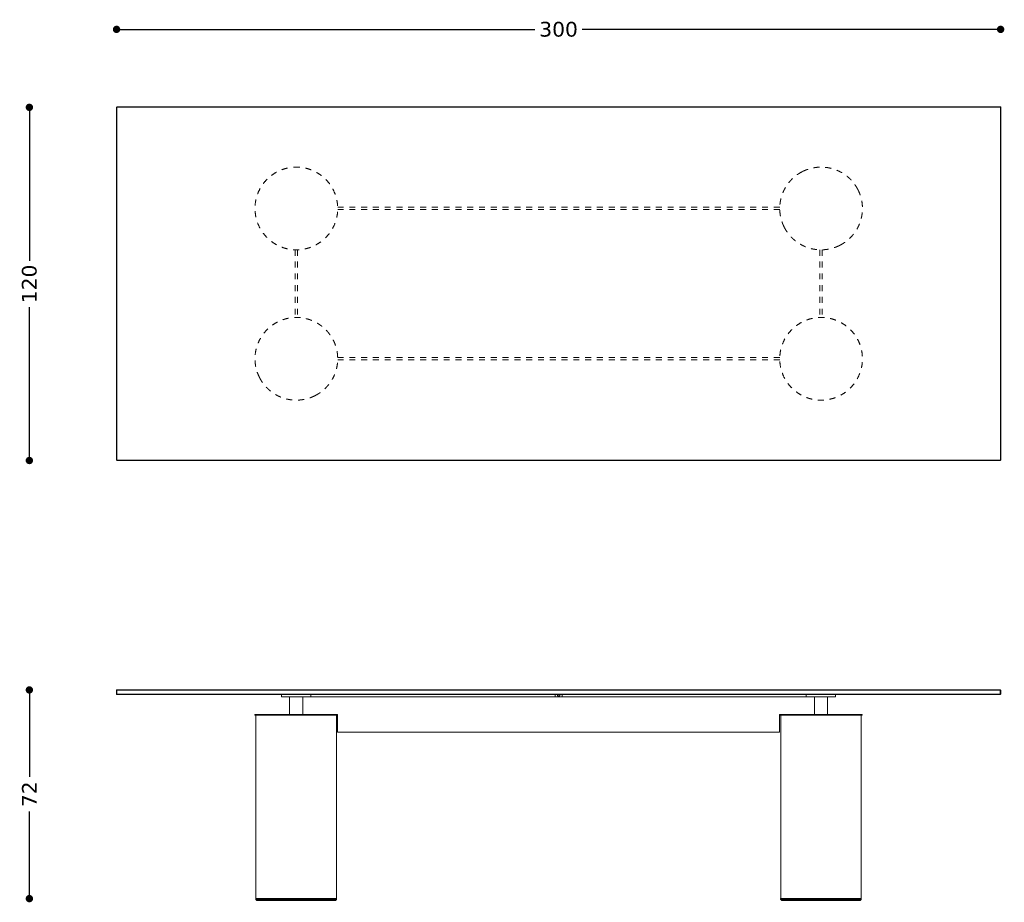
# Model space of a CAD drawing. Header units: centimetres. Extents: x 77 to 1282, y 72 to 374.
# Tile 2 of 3: x 488 to 822, y 73 to 372. Entities that reach past the tile are written whole.
import ezdxf

# ---------------------------------------------------------------- set-up
doc = ezdxf.new("R2010")
doc.units = ezdxf.units.CM
doc.header["$MEASUREMENT"] = 0
doc.linetypes.add('Nascosto', pattern=[4, 2, -2])
doc.layers.add('Make2D$Nascosto$Curve', color=7, linetype='Nascosto', true_color=0x8c8c8c)
doc.layers.add('Make2D$Visibile$Curve', color=7, linetype='Continuous', true_color=0x000000)
doc.layers.add('Make2D$Visibile$CurveSilhouetteScena', color=7, linetype='Continuous', lineweight=50, true_color=0x000000)
doc.styles.get("Standard").update_dxf_attribs({"font": 'verdana.ttf'})
doc.dimstyles.new('MDF', dxfattribs={"dimtxt": 5, "dimasz": 2.5, "dimexe": 0.18, "dimexo": 0.0625, "dimgap": 2, "dimtad": 0, "dimdec": 0, "dimrnd": 1, "dimzin": 0, "dimdsep": 46, "dimtxsty": 'Standard', "dimblk": 'DOT', "dimcen": 0.09, "dimse1": 1, "dimse2": 1, "dimclrd": 1, "dimclrt": 1, "dimadec": 0, "dimazin": 0, "dimtfac": 1, "dimtdec": 0, "dimtofl": 0, "dimtmove": 0, "dimatfit": 3, "dimldrblk": 'DOTBLANK', "dimfxl": 1, "dimtolj": 1, "dimtzin": 0, "dimarcsym": 0})

# ---------------------------------------------------------------- blocks, each defined once
blk = doc.blocks.new('_Dot')
at = {"color": 0, "linetype": 'ByBlock', "lineweight": -2}
blk.add_line((-0.5, 0), (-1, 0), dxfattribs=at)
at = {"color": 0, "linetype": 'ByBlock', "const_width": 0.5}
blk.add_lwpolyline([(-0.25, 0, 1), (0.25, 0, 1)], format="xyb", close=True, dxfattribs=at)
blk = doc.blocks.new('*D25')
at = {"color": 1, "linetype": 'ByBlock', "lineweight": -2, "transparency": 16777216}
for p, q in [((491.6, 339.73), (491.6, 290.19)), ((491.6, 224.92), (491.6, 274.46))]:
    blk.add_line(p, q, dxfattribs=at)
at = {"layer": 'Defpoints', "color": 0, "linetype": 'ByBlock', "lineweight": -3, "transparency": 16777216}
for p in [(521.27, 342.23), (491.6, 222.42), (521.32, 222.42)]:
    blk.add_point(p, dxfattribs=at)
at = {"color": 1, "linetype": 'ByBlock', "lineweight": -2, "transparency": 16777216, "xscale": 2.5, "yscale": 2.5, "zscale": 2.5}
for p, rotation in [((491.6, 342.23), 90), ((491.6, 222.42), 270)]:
    blk.add_blockref('_Dot', p, dxfattribs=dict(at, rotation=rotation))
at = {"color": 1, "linetype": 'ByBlock', "lineweight": 9, "transparency": 16777216, "insert": (491.6, 282.33), "char_height": 5, "attachment_point": 5, "rotation": 90}
blk.add_mtext('\\A1;120', dxfattribs=at)
blk = doc.blocks.new('_DotBlank')
at = {"color": 0, "linetype": 'ByBlock', "lineweight": -2}
blk.add_line((-0.5, 0), (-1, 0), dxfattribs=at)
blk.add_circle((0, 0), 0.5, dxfattribs=at)
blk = doc.blocks.new('*D26')
at = {"color": 1, "linetype": 'ByBlock', "lineweight": -2, "transparency": 16777216}
for p, q in [((523.67, 368.68), (663.07, 368.68)), ((818.57, 368.68), (679.17, 368.68))]:
    blk.add_line(p, q, dxfattribs=at)
at = {"layer": 'Defpoints', "color": 0, "linetype": 'ByBlock', "lineweight": -3, "transparency": 16777216}
for p in [(821.07, 368.68), (521.17, 342.27), (821.07, 342.23)]:
    blk.add_point(p, dxfattribs=at)
at = {"color": 1, "linetype": 'ByBlock', "lineweight": -2, "transparency": 16777216, "xscale": 2.5, "yscale": 2.5, "zscale": 2.5, "rotation": 180}
blk.add_blockref('_Dot', (521.17, 368.68), dxfattribs=at)
at = {"color": 1, "linetype": 'ByBlock', "lineweight": -2, "transparency": 16777216, "xscale": 2.5, "yscale": 2.5, "zscale": 2.5}
blk.add_blockref('_Dot', (821.07, 368.68), dxfattribs=at)
at = {"color": 1, "linetype": 'ByBlock', "lineweight": 9, "transparency": 16777216, "insert": (671.12, 368.68), "char_height": 5, "attachment_point": 5}
blk.add_mtext('\\A1;300', dxfattribs=at)
blk = doc.blocks.new('*D27')
at = {"color": 1, "linetype": 'ByBlock', "lineweight": -2, "transparency": 16777216}
for p, q in [((491.6, 142.09), (491.6, 115.08)), ((491.6, 76.29), (491.6, 103.3))]:
    blk.add_line(p, q, dxfattribs=at)
at = {"layer": 'Defpoints', "color": 0, "linetype": 'ByBlock', "lineweight": -3, "transparency": 16777216}
for p in [(521.3, 144.59), (491.6, 73.79), (570.57, 73.79)]:
    blk.add_point(p, dxfattribs=at)
at = {"color": 1, "linetype": 'ByBlock', "lineweight": -2, "transparency": 16777216, "xscale": 2.5, "yscale": 2.5, "zscale": 2.5}
for p, rotation in [((491.6, 144.59), 90), ((491.6, 73.79), 270)]:
    blk.add_blockref('_Dot', p, dxfattribs=dict(at, rotation=rotation))
at = {"color": 1, "linetype": 'ByBlock', "lineweight": 9, "transparency": 16777216, "insert": (491.6, 109.19), "char_height": 5, "attachment_point": 5, "rotation": 90}
blk.add_mtext('\\A1;72', dxfattribs=at)

msp = doc.modelspace()

# ---------------------------------------------------------------- linework, layer by layer
at = {"layer": 'Make2D$Nascosto$Curve', "color": 0, "linetype": 'ByBlock', "lineweight": 9}
for points in [[(521.32, 342.42), (521.24, 342.35), (521.17, 342.27)], [(521.17, 342.27), (521.17, 282.42), (521.17, 222.57)], [(821.17, 342.27), (821.09, 342.35), (821.02, 342.42)], [(521.17, 222.57), (521.24, 222.5), (521.32, 222.42)], [(821.02, 222.42), (821.09, 222.5), (821.17, 222.57)], [(521.3, 144.59), (671.11, 144.59), (820.92, 144.59)], [(521.11, 143.19), (521.16, 143.14), (521.21, 143.09)], [(820.92, 143.09), (671.11, 143.09), (521.3, 143.09)], [(755.11, 142.29), (671.11, 142.29), (587.11, 142.29)], [(765.11, 143.09), (793.02, 143.09), (820.92, 143.09)], [(821.01, 143.09), (821.06, 143.14), (821.11, 143.19)], [(595.76, 135.99), (595.76, 135.99), (595.76, 135.99)], [(596.14, 136.29), (596.15, 136.29), (596.16, 136.29)], [(596.14, 136.29), (596.15, 136.29), (596.16, 136.29)], [(596.14, 136.29), (596.15, 136.29), (596.16, 136.29)], [(596.14, 136.29), (596.15, 136.29), (596.16, 136.29)], [(596.16, 130.29), (596.16, 133.29), (596.16, 136.29)], [(746.06, 136.29), (746.06, 133.29), (746.06, 130.29)], [(746.06, 136.29), (751.98, 136.29), (757.9, 136.29)], [(571.31, 73.79), (571.28, 73.79), (571.25, 73.79)], [(582.11, 73.79), (581.84, 73.79), (581.56, 73.79)], [(593.54, 73.79), (593.39, 73.79), (593.25, 73.79)], [(748.65, 73.79), (748.61, 73.79), (748.57, 73.79)], [(748.62, 73.79), (748.6, 73.79), (748.57, 73.79)], [(748.62, 73.79), (748.6, 73.79), (748.57, 73.79)], [(771.25, 73.79), (771.4, 73.79), (771.55, 73.79)], [(771.25, 73.79), (771.4, 73.79), (771.55, 73.79)], [(771.6, 73.79), (771.57, 73.79), (771.55, 73.79)], [(771.55, 73.79), (771.57, 73.79), (771.6, 73.79)], [(771.55, 73.79), (771.57, 73.79), (771.6, 73.79)], [(593.06, 73.19), (592.75, 73.19), (592.43, 73.19)], [(593.06, 73.19), (592.75, 73.19), (592.43, 73.19)], [(592.43, 73.19), (592.75, 73.19), (593.06, 73.19)], [(592.43, 73.19), (592.75, 73.19), (593.06, 73.19)], [(749.18, 73.19), (748.87, 73.19), (748.56, 73.19)], [(748.56, 73.19), (748.86, 73.19), (749.16, 73.19)], [(749.16, 73.19), (748.86, 73.19), (748.56, 73.19)]]:
    msp.add_open_spline(points, degree=2, dxfattribs=at)
at = {"layer": 'Make2D$Nascosto$Curve', "color": 0, "linetype": 'Nascosto', "lineweight": 9}
for points, weights, knots in [([(583.18, 321.91), (611.16, 319.89), (609.14, 291.92), (581.16, 293.93), (553.18, 295.95), (555.2, 323.93), (583.18, 321.91)], [1, 0.333333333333, 0.333333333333, 1, 0.333333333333, 0.333333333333, 1], [-0.5, -0.5, -0.5, -0.5, 0, 0, 0, 0.5, 0.5, 0.5, 0.5]), ([(772.67, 314.29), (770.14, 319.25), (765.61, 321.59), (761.18, 321.91), (758.8, 322.08), (756.25, 321.67), (753.8, 320.42)], [0.538784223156, 0.605765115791, 0.759503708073, 1, 0.85477319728, 0.741182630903, 0.659228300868], [0.3196278, 0.3196278, 0.3196278, 0.3196278, 0.5, 0.5, 0.5, 0.6089201, 0.6089201, 0.6089201, 0.6089201]), ([(747.67, 301.56), (750.2, 296.59), (754.73, 294.25), (759.16, 293.93), (761.54, 293.76), (764.09, 294.18), (766.54, 295.43)], [0.538784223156, 0.605765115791, 0.759503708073, 1, 0.85477319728, 0.741182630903, 0.659228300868], [-0.1803722, -0.1803722, -0.1803722, -0.1803722, 0, 0, 0, 0.1089201, 0.1089201, 0.1089201, 0.1089201]), ([(569.67, 250.56), (563.21, 263.23), (572.79, 271.66), (583.18, 270.91), (587.61, 270.59), (592.14, 268.25), (594.67, 263.29)], [0.538784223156, 0.42009103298, 0.573829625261, 1, 0.759503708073, 0.605765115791, 0.538784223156], [-0.8196278, -0.8196278, -0.8196278, -0.8196278, -0.5, -0.5, -0.5, -0.3196278, -0.3196278, -0.3196278, -0.3196278]), ([(761.18, 270.91), (789.16, 268.89), (787.14, 240.92), (759.16, 242.93), (731.18, 244.95), (733.2, 272.93), (761.18, 270.91)], [1, 0.333333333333, 0.333333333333, 1, 0.333333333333, 0.333333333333, 1], [-0.5, -0.5, -0.5, -0.5, 0, 0, 0, 0.5, 0.5, 0.5, 0.5])]:
    msp.add_rational_spline(points, weights, degree=3, knots=knots, dxfattribs=at)
for points, weights in [([(747.67, 301.56), (743.79, 309.18), (746.79, 316.85), (753.8, 320.42)], [0.538784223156, 0.460538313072, 0.500686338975, 0.659228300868]), ([(772.67, 314.29), (776.55, 306.67), (773.55, 299), (766.54, 295.43)], [0.538784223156, 0.460538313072, 0.500686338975, 0.659228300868]), ([(588.54, 244.43), (595.55, 248), (598.55, 255.67), (594.67, 263.29)], [0.659228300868, 0.500686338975, 0.460538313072, 0.538784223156]), ([(569.67, 250.56), (572.2, 245.59), (576.73, 243.25), (581.16, 242.93)], [0.538784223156, 0.605765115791, 0.759503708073, 1]), ([(588.54, 244.43), (586.09, 243.18), (583.54, 242.76), (581.16, 242.93)], [0.659228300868, 0.741182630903, 0.85477319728, 1])]:
    msp.add_rational_spline(points, weights, degree=3, dxfattribs=at)
for points in [[(746.15, 308.32), (671.17, 308.32), (596.19, 308.32)], [(746.15, 307.52), (671.17, 307.52), (596.19, 307.52)], [(581.77, 293.9), (581.77, 282.42), (581.77, 270.94)], [(582.57, 293.9), (582.57, 282.42), (582.57, 270.94)], [(759.77, 293.9), (759.77, 282.42), (759.77, 270.94)], [(760.57, 293.9), (760.57, 282.42), (760.57, 270.94)], [(746.15, 257.32), (671.17, 257.32), (596.19, 257.32)], [(746.15, 256.52), (671.17, 256.52), (596.19, 256.52)]]:
    msp.add_open_spline(points, degree=2, dxfattribs=at)
at = {"layer": 'Make2D$Nascosto$Curve', "color": 0, "linetype": 'ByBlock', "lineweight": 9}
for points, weights in [([(582.31, 143.09), (582.31, 143.09), (582.24, 143.09), (582.11, 143.09)], [1, 0.666666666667, 0.5, 0.5]), ([(582.31, 143.09), (582.31, 143.09), (582.24, 143.09), (582.11, 143.09)], [1, 0.666666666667, 0.5, 0.5]), ([(582.31, 143.09), (582.61, 143.09), (582.41, 143.09), (582.11, 143.09)], [0.607843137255, 0.381140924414, 0.511859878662, 1]), ([(582.31, 143.09), (582.31, 143.09), (582.21, 143.09), (582.11, 143.09)], [0.5, 0.5, 0.666666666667, 1]), ([(582.11, 143.09), (582.24, 143.09), (582.31, 143.09), (582.31, 143.09)], [0.5, 0.5, 0.666666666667, 1]), ([(582.42, 142.29), (582.42, 142.29), (582.35, 142.29), (582.24, 142.29)], [0.500000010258, 0.49996946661, 0.568148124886, 0.704535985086]), ([(582.24, 142.29), (582.33, 142.29), (582.42, 142.29), (582.51, 142.29)], [0.902320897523, 0.845544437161, 0.794777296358, 0.750019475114]), ([(582.42, 142.29), (582.45, 142.29), (582.48, 142.29), (582.51, 142.29)], [0.794701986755, 0.779195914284, 0.764301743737, 0.750019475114]), ([(586.14, 142.29), (586.25, 142.29), (586.32, 142.29), (586.32, 142.29)], [0.704699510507, 0.568233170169, 0.5, 0.5]), ([(756.01, 143.09), (756.01, 143.09), (756.41, 143.09), (756.41, 143.09)], [1, 0.333333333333, 0.333333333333, 1]), ([(595.76, 135.99), (595.76, 135.99), (588.94, 135.99), (582.11, 135.99)], [0.5, 0.5, 0.666666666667, 1]), ([(583.12, 135.99), (582.79, 135.99), (582.45, 135.99), (582.11, 135.99)], [1, 0.976819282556, 0.954444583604, 0.932875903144]), ([(582.51, 135.99), (582.51, 135.99), (582.31, 135.99), (582.11, 135.99)], [0.5, 0.5, 0.666666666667, 1]), ([(583.61, 135.99), (583.1, 135.99), (582.6, 135.99), (582.11, 135.99)], [0.900991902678, 0.932175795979, 0.965178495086, 1]), ([(582.51, 135.99), (582.51, 135.99), (582.31, 135.99), (582.11, 135.99)], [0.5, 0.5, 0.666666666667, 1]), ([(582.11, 135.99), (588.05, 135.99), (594.02, 135.99), (595.76, 135.99)], [0.932875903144, 0.66911728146, 0.525893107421, 0.503203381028]), ([(583.61, 135.99), (583.24, 135.99), (582.87, 135.99), (582.51, 135.99)], [0.90099009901, 0.923551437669, 0.947064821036, 0.97153024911]), ([(583.61, 135.99), (583.61, 135.99), (583.61, 135.99), (583.61, 135.99)], [1, 0.999997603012, 0.999995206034, 0.999992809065]), ([(595.76, 135.99), (595.76, 135.99), (595.63, 135.99), (595.36, 135.99)], [0.5, 0.5, 0.502478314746, 0.507434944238]), ([(595.76, 135.99), (595.65, 135.99), (595.52, 135.99), (595.36, 135.99)], [0.511714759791, 0.514407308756, 0.517564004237, 0.521184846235]), ([(595.76, 135.99), (595.76, 135.99), (595.63, 135.99), (595.36, 135.99)], [0.5, 0.5, 0.502478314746, 0.507434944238]), ([(746.46, 135.99), (746.46, 135.99), (746.46, 135.99), (746.46, 135.99)], [0.511714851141, 0.511714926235, 0.511715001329, 0.511715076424]), ([(746.46, 135.99), (746.46, 135.99), (746.46, 135.99), (746.46, 135.99)], [0.511714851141, 0.511714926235, 0.511715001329, 0.511715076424]), ([(760.08, 136.29), (759.96, 136.29), (759.83, 136.29), (759.71, 136.29)], [0.747434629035, 0.741462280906, 0.737201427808, 0.73465206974]), ([(760.51, 135.99), (760.87, 135.99), (761.24, 135.99), (761.61, 135.99)], [0.97153024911, 0.947063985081, 0.92354983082, 0.900987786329]), ([(760.52, 136.29), (761.57, 136.29), (762.36, 136.29), (762.36, 136.29)], [0.997275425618, 0.775383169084, 0.692591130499, 0.748899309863]), ([(762.36, 136.29), (762.36, 136.29), (761.57, 136.29), (760.52, 136.29)], [0.748899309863, 0.692591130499, 0.775383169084, 0.997275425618]), ([(773.36, 135.99), (773.63, 135.99), (773.76, 135.99), (773.76, 135.99)], [0.507434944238, 0.502478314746, 0.5, 0.5]), ([(570.62, 73.79), (570.61, 73.79), (570.59, 73.79), (570.57, 73.79)], [0.665205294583, 0.606408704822, 0.563306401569, 0.535898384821]), ([(571.08, 73.79), (571.06, 73.79), (571.04, 73.79), (571.02, 73.79)], [0.717706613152, 0.631505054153, 0.570902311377, 0.535898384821]), ([(571.02, 73.79), (571.04, 73.79), (571.06, 73.79), (571.08, 73.79)], [0.535898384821, 0.570902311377, 0.631505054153, 0.717706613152]), ([(571.08, 73.79), (571.06, 73.79), (571.04, 73.79), (571.02, 73.79)], [0.717706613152, 0.631505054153, 0.570902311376, 0.535898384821]), ([(582.46, 73.79), (582.53, 73.79), (582.59, 73.79), (582.66, 73.79)], [0.972549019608, 0.967502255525, 0.962495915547, 0.957529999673]), ([(582.71, 73.79), (582.76, 73.79), (582.81, 73.79), (582.86, 73.79)], [0.957894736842, 0.954654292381, 0.951431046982, 0.948225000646]), ([(582.71, 73.79), (582.72, 73.79), (582.73, 73.79), (582.74, 73.79)], [0.952, 0.951358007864, 0.950716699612, 0.950076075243]), ([(592.46, 73.79), (592.48, 73.79), (592.5, 73.79), (592.52, 73.79)], [0.534912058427, 0.53438055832, 0.533855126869, 0.533335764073]), ([(592.91, 73.79), (592.93, 73.79), (592.95, 73.79), (592.97, 73.79)], [0.558209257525, 0.55778211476, 0.557357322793, 0.556934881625]), ([(592.91, 73.79), (592.93, 73.79), (592.95, 73.79), (592.97, 73.79)], [0.524155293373, 0.523719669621, 0.523289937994, 0.522866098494]), ([(593.25, 73.79), (593.36, 73.79), (593.45, 73.79), (593.54, 73.79)], [0.516536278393, 0.514129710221, 0.511985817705, 0.510104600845]), ([(593.48, 73.79), (593.5, 73.79), (593.52, 73.79), (593.54, 73.79)], [0.545508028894, 0.545099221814, 0.544693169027, 0.544289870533]), ([(593.51, 73.79), (593.52, 73.79), (593.53, 73.79), (593.54, 73.79)], [0.53752535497, 0.537317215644, 0.537109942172, 0.536903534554]), ([(593.6, 73.79), (593.62, 73.79), (593.63, 73.79), (593.65, 73.79)], [0.542991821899, 0.542633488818, 0.542277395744, 0.541923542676]), ([(593.6, 73.79), (593.62, 73.79), (593.63, 73.79), (593.65, 73.79)], [0.50879705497, 0.508426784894, 0.508068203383, 0.507721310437]), ([(593.6, 73.79), (593.62, 73.79), (593.63, 73.79), (593.65, 73.79)], [0.519078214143, 0.518714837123, 0.518356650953, 0.518003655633]), ([(593.6, 73.79), (593.62, 73.79), (593.63, 73.79), (593.65, 73.79)], [0.535602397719, 0.535242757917, 0.534885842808, 0.534531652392]), ([(593.7, 73.79), (595.04, 73.79), (595.76, 73.79), (595.76, 73.79)], [0.540849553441, 0.513616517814, 0.5, 0.5]), ([(593.7, 73.79), (593.91, 73.79), (594.01, 73.79), (594.01, 73.79)], [0.506640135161, 0.502213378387, 0.5, 0.5]), ([(593.7, 73.79), (594.23, 73.79), (594.51, 73.79), (594.51, 73.79)], [0.516923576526, 0.505641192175, 0.5, 0.5]), ([(593.7, 73.79), (594.78, 73.79), (595.36, 73.79), (595.36, 73.79)], [0.533455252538, 0.511151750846, 0.5, 0.5]), ([(594.01, 73.79), (594.99, 73.79), (595.59, 73.79), (595.76, 73.79)], [0.53515625, 0.515499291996, 0.504085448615, 0.500914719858]), ([(595.76, 73.79), (595.69, 73.79), (595.56, 73.79), (595.36, 73.79)], [0.500914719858, 0.502147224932, 0.504625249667, 0.508348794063]), ([(595.36, 73.79), (595.63, 73.79), (595.76, 73.79), (595.76, 73.79)], [0.507434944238, 0.502478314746, 0.5, 0.5]), ([(746.46, 73.79), (746.46, 73.79), (746.46, 73.79), (746.46, 73.79)], [0.500913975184, 0.500913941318, 0.500913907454, 0.500913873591]), ([(748.62, 73.79), (748.61, 73.79), (748.59, 73.79), (748.57, 73.79)], [0.664948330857, 0.606283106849, 0.56326645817, 0.535898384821]), ([(759.56, 73.79), (759.75, 73.79), (759.93, 73.79), (760.11, 73.79)], [0.957528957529, 0.971371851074, 0.985528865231, 1]), ([(760.86, 73.79), (760.81, 73.79), (760.76, 73.79), (760.71, 73.79)], [0.941063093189, 0.944686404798, 0.948332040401, 0.952]), ([(760.71, 73.79), (760.76, 73.79), (760.81, 73.79), (760.86, 73.79)], [0.957894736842, 0.954654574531, 0.951431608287, 0.948225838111]), ([(770.52, 73.79), (770.5, 73.79), (770.48, 73.79), (770.46, 73.79)], [0.53333493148, 0.533854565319, 0.534380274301, 0.534912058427]), ([(770.46, 73.79), (770.48, 73.79), (770.5, 73.79), (770.52, 73.79)], [0.561520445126, 0.56099672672, 0.560476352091, 0.55995932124]), ([(770.46, 73.79), (770.48, 73.79), (770.5, 73.79), (770.52, 73.79)], [0.56882945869, 0.568308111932, 0.567789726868, 0.567274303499]), ([(770.97, 73.79), (770.95, 73.79), (770.93, 73.79), (770.91, 73.79)], [0.522867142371, 0.523290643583, 0.52372002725, 0.524155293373]), ([(770.91, 73.79), (770.93, 73.79), (770.95, 73.79), (770.97, 73.79)], [0.550862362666, 0.55043365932, 0.550007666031, 0.549584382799]), ([(770.91, 73.79), (770.93, 73.79), (770.95, 73.79), (770.97, 73.79)], [0.558209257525, 0.557782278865, 0.557357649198, 0.556935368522]), ([(771.14, 73.79), (771.12, 73.79), (771.1, 73.79), (771.07, 73.79)], [0.519058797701, 0.519527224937, 0.520004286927, 0.520489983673]), ([(771.1, 73.79), (771.11, 73.79), (771.12, 73.79), (771.14, 73.79)], [0.546660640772, 0.546373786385, 0.546088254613, 0.545804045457]), ([(771.1, 73.79), (771.11, 73.79), (771.12, 73.79), (771.14, 73.79)], [0.554020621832, 0.553734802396, 0.553450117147, 0.553166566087]), ([(771.48, 73.79), (771.54, 73.79), (771.59, 73.79), (771.65, 73.79)], [0.538124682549, 0.536897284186, 0.535699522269, 0.534531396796]), ([(771.48, 73.79), (771.54, 73.79), (771.59, 73.79), (771.65, 73.79)], [0.545508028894, 0.544288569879, 0.543093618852, 0.541923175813]), ([(771.54, 73.79), (771.53, 73.79), (771.52, 73.79), (771.51, 73.79)], [0.536904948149, 0.537110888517, 0.537317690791, 0.53752535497]), ([(771.54, 73.79), (771.53, 73.79), (771.52, 73.79), (771.51, 73.79)], [0.544291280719, 0.544496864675, 0.544703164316, 0.544910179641]), ([(771.65, 73.79), (771.62, 73.79), (771.6, 73.79), (771.57, 73.79)], [0.507720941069, 0.508264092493, 0.508835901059, 0.509436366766]), ([(771.65, 73.79), (771.63, 73.79), (771.62, 73.79), (771.6, 73.79)], [0.53453234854, 0.534886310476, 0.535242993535, 0.535602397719]), ([(771.65, 73.79), (771.63, 73.79), (771.62, 73.79), (771.6, 73.79)], [0.541923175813, 0.54227714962, 0.542633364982, 0.542991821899]), ([(771.65, 73.79), (771.65, 73.79), (771.65, 73.79), (771.65, 73.79)], [0.998828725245, 0.999218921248, 0.999609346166, 1]), ([(772.01, 73.79), (772.01, 73.79), (771.9, 73.79), (771.67, 73.79)], [0.5, 0.5, 0.502393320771, 0.507179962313]), ([(771.67, 73.79), (771.69, 73.79), (771.7, 73.79), (771.7, 73.79)], [0.758265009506, 0.650280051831, 0.576157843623, 0.535898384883]), ([(771.67, 73.79), (773.03, 73.79), (773.76, 73.79), (773.76, 73.79)], [0.541385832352, 0.513795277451, 0.5, 0.5]), ([(773.36, 73.79), (773.36, 73.79), (772.78, 73.79), (771.7, 73.79)], [0.5, 0.5, 0.511151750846, 0.533455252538]), ([(773.76, 73.79), (773.76, 73.79), (773.04, 73.79), (771.7, 73.79)], [0.5, 0.5, 0.513616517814, 0.540849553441]), ([(771.7, 73.79), (772.78, 73.79), (773.36, 73.79), (773.36, 73.79)], [0.533455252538, 0.511151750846, 0.5, 0.5]), ([(581.31, 73.19), (577.5, 73.19), (574.16, 73.19), (571.96, 73.19)], [1, 0.932799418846, 0.931033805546, 0.994703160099]), ([(571.96, 73.19), (574.16, 73.19), (577.5, 73.19), (581.31, 73.19)], [0.994703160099, 0.931033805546, 0.932799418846, 1]), ([(592.26, 73.19), (589.81, 73.19), (585.86, 73.19), (582.11, 73.19)], [0.539611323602, 0.607025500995, 0.760488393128, 1]), ([(582.11, 73.19), (585.86, 73.19), (589.81, 73.19), (592.26, 73.19)], [1, 0.760488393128, 0.607025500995, 0.539611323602]), ([(582.91, 73.19), (582.64, 73.19), (582.37, 73.19), (582.11, 73.19)], [0.937007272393, 0.957298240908, 0.978295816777, 1]), ([(593.06, 73.19), (592.88, 73.19), (592.66, 73.19), (592.43, 73.19)], [0.52072156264, 0.525024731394, 0.529998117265, 0.535641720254]), ([(592.43, 73.19), (592.98, 73.19), (593.39, 73.19), (593.66, 73.19)], [0.535641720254, 0.522749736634, 0.513355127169, 0.507457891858]), ([(593.06, 73.19), (592.88, 73.19), (592.66, 73.19), (592.43, 73.19)], [0.52072156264, 0.525024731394, 0.529998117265, 0.535641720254]), ([(595.01, 73.19), (595.01, 73.19), (594.61, 73.19), (593.84, 73.19)], [0.947683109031, 0.947683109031, 0.962657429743, 0.992606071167]), ([(594.01, 73.19), (594.34, 73.19), (594.51, 73.19), (594.51, 73.19)], [0.967750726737, 0.954743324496, 0.948239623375, 0.948239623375]), ([(594.01, 73.19), (596.05, 73.19), (596.05, 73.19), (594.01, 73.19)], [0.529644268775, 0.490118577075, 0.490118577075, 0.529644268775]), ([(594.51, 73.19), (594.51, 73.19), (594.34, 73.19), (594.01, 73.19)], [0.948239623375, 0.948239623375, 0.954743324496, 0.967750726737]), ([(594.01, 73.19), (594.34, 73.19), (594.51, 73.19), (594.51, 73.19)], [0.967750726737, 0.954743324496, 0.948239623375, 0.948239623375]), ([(759.31, 73.19), (755.5, 73.19), (752.16, 73.19), (749.96, 73.19)], [1, 0.932799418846, 0.931033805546, 0.994703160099]), ([(759.31, 73.19), (755.5, 73.19), (752.16, 73.19), (749.96, 73.19)], [1, 0.932799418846, 0.931033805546, 0.994703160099]), ([(749.96, 73.19), (752.16, 73.19), (755.5, 73.19), (759.31, 73.19)], [0.994703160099, 0.931033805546, 0.932799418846, 1]), ([(749.96, 73.19), (752.16, 73.19), (755.5, 73.19), (759.31, 73.19)], [0.994703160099, 0.931033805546, 0.932799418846, 1]), ([(770.86, 73.19), (770.72, 73.19), (770.58, 73.19), (770.43, 73.19)], [1, 0.99546227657, 0.991219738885, 0.987272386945]), ([(770.86, 73.19), (770.72, 73.19), (770.58, 73.19), (770.43, 73.19)], [1, 0.99546227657, 0.991219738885, 0.987272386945]), ([(770.86, 73.19), (770.72, 73.19), (770.58, 73.19), (770.43, 73.19)], [1, 0.99546227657, 0.991219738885, 0.987272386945]), ([(770.43, 73.19), (770.58, 73.19), (770.72, 73.19), (770.86, 73.19)], [0.987272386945, 0.991219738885, 0.99546227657, 1]), ([(770.43, 73.19), (770.58, 73.19), (770.72, 73.19), (770.86, 73.19)], [0.987272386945, 0.991219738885, 0.99546227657, 1]), ([(770.86, 73.19), (770.92, 73.19), (770.98, 73.19), (771.04, 73.19)], [0.554860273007, 0.553448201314, 0.552063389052, 0.550705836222]), ([(773.01, 73.19), (773.01, 73.19), (772.61, 73.19), (771.84, 73.19)], [0.947683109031, 0.947683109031, 0.962657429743, 0.992606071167]), ([(771.84, 73.19), (772.93, 73.19), (773.51, 73.19), (773.51, 73.19)], [0.533177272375, 0.511059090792, 0.5, 0.5]), ([(772.01, 73.19), (773.58, 73.19), (773.95, 73.19), (773.01, 73.19)], [0.529644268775, 0.498690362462, 0.491977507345, 0.509505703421])]:
    msp.add_rational_spline(points, weights, degree=3, dxfattribs=at)
for points, weights, knots in [([(759.91, 143.09), (759.91, 143.09), (760.01, 143.09), (760.11, 143.09), (760.21, 143.09), (760.31, 143.09), (760.31, 143.09)], [0.5, 0.5, 0.666666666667, 1, 0.666666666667, 0.5, 0.5], [0.25, 0.25, 0.25, 0.25, 0.5, 0.5, 0.5, 0.75, 0.75, 0.75, 0.75]), ([(764.21, 143.09), (764.21, 143.09), (764.11, 143.09), (764.01, 143.09), (763.91, 143.09), (763.81, 143.09), (763.81, 143.09)], [0.5, 0.5, 0.666666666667, 1, 0.666666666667, 0.5, 0.5], [0.25, 0.25, 0.25, 0.25, 0.5, 0.5, 0.5, 0.75, 0.75, 0.75, 0.75]), ([(583.61, 135.99), (583.45, 135.99), (583.28, 135.99), (583.12, 135.99), (582.92, 135.99), (582.72, 135.99), (582.51, 135.99)], [0.966057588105, 0.977172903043, 0.988487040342, 1, 0.985809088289, 0.971920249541, 0.958333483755], [0.49136528, 0.49136528, 0.49136528, 0.49136528, 0.5, 0.5, 0.5, 0.51064318, 0.51064318, 0.51064318, 0.51064318]), ([(762.36, 136.29), (762.36, 136.29), (762.11, 136.29), (761.7, 136.29), (761.39, 136.29), (760.99, 136.29), (760.52, 136.29)], [0.748899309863, 0.782643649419, 0.866343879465, 1, 0.894509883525, 0.820139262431, 0.77688813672], [0.3131178, 0.3131178, 0.3131178, 0.3131178, 0.5, 0.5, 0.5, 0.6474996, 0.6474996, 0.6474996, 0.6474996])]:
    msp.add_rational_spline(points, weights, degree=3, knots=knots, dxfattribs=at)
at = {"layer": 'Make2D$Visibile$Curve', "color": 0, "linetype": 'ByBlock', "lineweight": 9}
for points in [[(521.17, 342.27), (521.22, 342.25), (521.27, 342.23)], [(521.36, 342.32), (521.31, 342.28), (521.27, 342.23)], [(521.27, 342.23), (521.27, 282.42), (521.27, 222.61)], [(521.32, 342.42), (671.17, 342.42), (821.02, 342.42)], [(521.36, 342.32), (521.34, 342.37), (521.32, 342.42)], [(820.98, 342.32), (671.17, 342.32), (521.36, 342.32)], [(820.98, 342.32), (821, 342.37), (821.02, 342.42)], [(821.07, 342.23), (821.02, 342.28), (820.98, 342.32)], [(821.07, 342.23), (821.12, 342.25), (821.17, 342.27)], [(821.07, 222.61), (821.07, 282.42), (821.07, 342.23)], [(821.17, 342.27), (821.17, 282.42), (821.17, 222.57)], [(521.17, 222.57), (521.22, 222.59), (521.27, 222.61)], [(521.27, 222.61), (521.31, 222.57), (521.36, 222.52)], [(521.32, 222.42), (521.34, 222.47), (521.36, 222.52)], [(821.02, 222.42), (671.17, 222.42), (521.32, 222.42)], [(521.36, 222.52), (671.17, 222.52), (820.98, 222.52)], [(820.98, 222.52), (821.02, 222.57), (821.07, 222.61)], [(821.02, 222.42), (821, 222.47), (820.98, 222.52)], [(821.07, 222.61), (821.12, 222.59), (821.17, 222.57)], [(521.11, 144.49), (521.16, 144.54), (521.21, 144.59)], [(521.26, 144.49), (521.19, 144.49), (521.11, 144.49)], [(521.11, 143.19), (521.11, 143.84), (521.11, 144.49)], [(521.21, 144.59), (521.26, 144.59), (521.3, 144.59)], [(521.26, 144.49), (521.28, 144.54), (521.3, 144.59)], [(521.26, 144.49), (671.11, 144.49), (820.96, 144.49)], [(521.26, 144.49), (521.26, 143.84), (521.26, 143.19)], [(820.92, 144.59), (820.97, 144.59), (821.01, 144.59)], [(820.96, 144.49), (820.94, 144.54), (820.92, 144.59)], [(820.96, 144.49), (820.96, 143.84), (820.96, 143.19)], [(820.96, 144.49), (821.04, 144.49), (821.11, 144.49)], [(821.01, 144.59), (821.06, 144.54), (821.11, 144.49)], [(821.11, 143.19), (821.11, 143.84), (821.11, 144.49)], [(521.26, 143.19), (521.19, 143.19), (521.11, 143.19)], [(521.3, 143.09), (521.26, 143.09), (521.21, 143.09)], [(521.3, 143.09), (521.28, 143.14), (521.26, 143.19)], [(820.96, 143.19), (671.11, 143.19), (521.26, 143.19)], [(577.11, 142.29), (577.11, 142.69), (577.11, 143.09)], [(579.86, 136.29), (579.86, 139.29), (579.86, 142.29)], [(584.32, 142.29), (584.32, 139.29), (584.32, 136.29)], [(587.11, 143.09), (587.11, 142.69), (587.11, 142.29)], [(669.91, 143.09), (669.91, 142.69), (669.91, 142.29)], [(670.71, 142.59), (670.71, 142.84), (670.71, 143.09)], [(671.51, 142.59), (671.11, 142.59), (670.71, 142.59)], [(671.51, 143.09), (671.51, 142.84), (671.51, 142.59)], [(672.31, 142.29), (672.31, 142.69), (672.31, 143.09)], [(755.11, 142.29), (755.11, 142.69), (755.11, 143.09)], [(757.9, 142.29), (757.9, 139.29), (757.9, 136.29)], [(762.36, 142.29), (762.36, 139.29), (762.36, 136.29)], [(765.11, 143.09), (765.11, 142.69), (765.11, 142.29)], [(820.92, 143.09), (820.94, 143.14), (820.96, 143.19)], [(821.01, 143.09), (820.97, 143.09), (820.92, 143.09)], [(821.11, 143.19), (821.04, 143.19), (820.96, 143.19)], [(568.09, 135.99), (568.09, 136.14), (568.09, 136.29)], [(568.46, 73.79), (568.46, 104.89), (568.46, 135.99)], [(595.76, 135.99), (595.76, 104.89), (595.76, 73.79)], [(596.14, 136.29), (596.14, 136.14), (596.14, 135.99)], [(746.09, 135.99), (746.09, 136.14), (746.09, 136.29)], [(746.46, 73.79), (746.46, 104.89), (746.46, 135.99)], [(773.76, 135.99), (773.76, 104.89), (773.76, 73.79)], [(774.14, 136.29), (774.14, 136.14), (774.14, 135.99)], [(596.16, 130.29), (671.11, 130.29), (746.06, 130.29)], [(568.41, 73.49), (568.41, 73.64), (568.41, 73.79)], [(568.71, 73.19), (568.56, 73.34), (568.41, 73.49)], [(595.81, 73.49), (595.66, 73.34), (595.51, 73.19)], [(595.81, 73.79), (595.81, 73.64), (595.81, 73.49)], [(746.41, 73.49), (746.41, 73.64), (746.41, 73.79)], [(746.71, 73.19), (746.56, 73.34), (746.41, 73.49)], [(773.81, 73.49), (773.66, 73.34), (773.51, 73.19)], [(773.81, 73.79), (773.81, 73.64), (773.81, 73.49)]]:
    msp.add_open_spline(points, degree=2, dxfattribs=at)
for points, weights in [([(577.11, 142.29), (577.11, 142.29), (577.93, 142.29), (579.86, 142.29)], [1, 0.745905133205, 0.588656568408, 0.528254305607]), ([(579.86, 142.29), (581.29, 142.29), (582.89, 142.29), (584.32, 142.29)], [0.528254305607, 0.490916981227, 0.49058487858, 0.527257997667]), ([(584.32, 142.29), (586.28, 142.29), (587.11, 142.29), (587.11, 142.29)], [0.527257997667, 0.586914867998, 0.744495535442, 1]), ([(755.11, 142.29), (755.11, 142.29), (758.08, 142.29), (762.36, 142.29)], [1, 0.58742855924, 0.430179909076, 0.528254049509]), ([(762.36, 142.29), (764.29, 142.29), (765.11, 142.29), (765.11, 142.29)], [0.528254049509, 0.58865612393, 0.745904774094, 1]), ([(579.86, 136.29), (573.63, 136.29), (568.09, 136.29), (568.09, 136.29)], [0.918283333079, 0.650410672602, 0.511199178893, 0.50064885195]), ([(568.09, 135.99), (568.09, 135.99), (568.21, 135.99), (568.46, 135.99)], [0.50064885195, 0.502054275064, 0.505742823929, 0.511714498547]), ([(568.46, 135.99), (568.46, 135.99), (568.46, 135.99), (568.46, 135.99)], [0.511714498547, 0.511715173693, 0.511715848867, 0.511716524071]), ([(584.32, 136.29), (590.75, 136.29), (596.14, 136.29), (596.14, 136.29)], [0.813989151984, 0.595147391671, 0.490700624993, 0.50064885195]), ([(595.76, 135.99), (596.01, 135.99), (596.14, 135.99), (596.14, 135.99)], [0.503203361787, 0.500106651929, 0.49925514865, 0.50064885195]), ([(746.09, 135.99), (746.09, 135.99), (746.21, 135.99), (746.46, 135.99)], [0.50064885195, 0.502054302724, 0.505742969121, 0.511714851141]), ([(762.36, 136.29), (761.74, 136.29), (761.12, 136.29), (760.51, 136.29)], [0.812324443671, 0.842316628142, 0.874468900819, 0.908781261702]), ([(762.36, 136.29), (768.77, 136.29), (774.14, 136.29), (774.14, 136.29)], [0.812324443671, 0.594617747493, 0.490725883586, 0.50064885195]), ([(773.76, 135.99), (774.01, 135.99), (774.14, 135.99), (774.14, 135.99)], [0.503203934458, 0.500106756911, 0.499255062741, 0.50064885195]), ([(582.11, 73.49), (575.26, 73.49), (568.41, 73.49), (568.41, 73.49)], [1, 0.666666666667, 0.5, 0.5]), ([(568.46, 73.79), (568.43, 73.79), (568.41, 73.79), (568.41, 73.79)], [0.500913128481, 0.50030437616, 0.5, 0.5]), ([(582.11, 73.79), (575.69, 73.79), (569.19, 73.79), (568.46, 73.79)], [1, 0.680911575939, 0.514549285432, 0.500913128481]), ([(595.76, 73.79), (595.04, 73.79), (588.53, 73.79), (582.11, 73.79)], [0.500914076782, 0.514556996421, 0.680918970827, 1]), ([(582.11, 73.49), (588.96, 73.49), (595.81, 73.49), (595.81, 73.49)], [1, 0.666666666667, 0.5, 0.5]), ([(595.81, 73.79), (595.81, 73.79), (595.79, 73.79), (595.76, 73.79)], [0.5, 0.5, 0.500304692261, 0.500914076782]), ([(760.11, 73.49), (753.26, 73.49), (746.41, 73.49), (746.41, 73.49)], [1, 0.666666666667, 0.5, 0.5]), ([(746.46, 73.79), (746.43, 73.79), (746.41, 73.79), (746.41, 73.79)], [0.500913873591, 0.50030462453, 0.5, 0.5]), ([(760.11, 73.79), (753.69, 73.79), (747.19, 73.79), (746.46, 73.79)], [1, 0.680917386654, 0.514555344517, 0.500913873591]), ([(760.11, 73.79), (766.53, 73.79), (773.04, 73.79), (773.76, 73.79)], [1, 0.680912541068, 0.514550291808, 0.500913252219]), ([(773.81, 73.49), (773.81, 73.49), (766.96, 73.49), (760.11, 73.49)], [0.5, 0.5, 0.666666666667, 1]), ([(773.76, 73.79), (773.79, 73.79), (773.81, 73.79), (773.81, 73.79)], [0.500913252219, 0.500304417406, 0.5, 0.5]), ([(746.71, 73.19), (746.71, 73.19), (753.41, 73.19), (760.11, 73.19)], [0.5, 0.5, 0.666666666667, 1]), ([(760.11, 73.19), (766.81, 73.19), (773.51, 73.19), (773.51, 73.19)], [1, 0.666666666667, 0.5, 0.5])]:
    msp.add_rational_spline(points, weights, degree=3, dxfattribs=at)
for points, weights, knots in [([(568.46, 135.99), (570.1, 135.99), (575.6, 135.99), (581.1, 135.99), (587.29, 135.99), (593.89, 135.99), (595.76, 135.99)], [0.511716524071, 0.554931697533, 0.717692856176, 1, 0.693347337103, 0.527748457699, 0.503203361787], [-0.2117304, -0.2117304, -0.2117304, -0.2117304, 0, 0, 0, 0.2299895, 0.2299895, 0.2299895, 0.2299895]), ([(584.32, 136.29), (583.22, 136.29), (582.14, 136.29), (581.1, 136.29), (580.69, 136.29), (580.28, 136.29), (579.86, 136.29)], [0.813989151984, 0.868813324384, 0.930816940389, 1, 0.971546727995, 0.944307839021, 0.918283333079], [-0.05188729, -0.05188729, -0.05188729, -0.05188729, 0, 0, 0, 0.02133995, 0.02133995, 0.02133995, 0.02133995]), ([(746.46, 135.99), (748.1, 135.99), (753.6, 135.99), (759.1, 135.99), (765.29, 135.99), (771.89, 135.99), (773.76, 135.99)], [0.511714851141, 0.554927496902, 0.717689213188, 1, 0.693349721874, 0.52775103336, 0.503203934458], [-0.2117331, -0.2117331, -0.2117331, -0.2117331, 0, 0, 0, 0.2299877, 0.2299877, 0.2299877, 0.2299877]), ([(757.9, 136.29), (758.3, 136.29), (758.7, 136.29), (759.1, 136.29), (759.56, 136.29), (760.03, 136.29), (760.51, 136.29)], [0.920461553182, 0.945826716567, 0.972339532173, 1, 0.968063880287, 0.937657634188, 0.908781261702], [-0.02074535, -0.02074535, -0.02074535, -0.02074535, 0, 0, 0, 0.02395209, 0.02395209, 0.02395209, 0.02395209]), ([(568.71, 73.19), (568.71, 73.19), (575.41, 73.19), (582.11, 73.19), (588.81, 73.19), (595.51, 73.19), (595.51, 73.19)], [0.5, 0.5, 0.666666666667, 1, 0.666666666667, 0.5, 0.5], [-0.25, -0.25, -0.25, -0.25, 0, 0, 0, 0.25, 0.25, 0.25, 0.25])]:
    msp.add_rational_spline(points, weights, degree=3, knots=knots, dxfattribs=at)
at = {"layer": 'Make2D$Visibile$CurveSilhouetteScena', "color": 0, "linetype": 'ByBlock', "lineweight": 9}
for points in [[(521.32, 342.42), (671.17, 342.42), (821.02, 342.42)], [(821.17, 342.27), (821.17, 282.42), (821.17, 222.57)], [(821.02, 222.42), (671.17, 222.42), (521.32, 222.42)], [(521.11, 144.49), (521.16, 144.54), (521.21, 144.59)], [(521.11, 143.19), (521.11, 143.84), (521.11, 144.49)], [(521.21, 144.59), (521.26, 144.59), (521.3, 144.59)], [(820.92, 144.59), (820.97, 144.59), (821.01, 144.59)], [(821.01, 144.59), (821.06, 144.54), (821.11, 144.49)], [(821.11, 143.19), (821.11, 143.84), (821.11, 144.49)], [(521.3, 143.09), (521.26, 143.09), (521.21, 143.09)], [(577.11, 142.29), (577.11, 142.69), (577.11, 143.09)], [(579.86, 136.29), (579.86, 139.29), (579.86, 142.29)], [(587.11, 143.09), (587.11, 142.69), (587.11, 142.29)], [(669.91, 143.09), (669.91, 142.69), (669.91, 142.29)], [(670.71, 142.59), (670.71, 142.84), (670.71, 143.09)], [(671.51, 142.59), (671.11, 142.59), (670.71, 142.59)], [(671.51, 143.09), (671.51, 142.84), (671.51, 142.59)], [(672.31, 142.29), (672.31, 142.69), (672.31, 143.09)], [(755.11, 142.29), (755.11, 142.69), (755.11, 143.09)], [(762.36, 142.29), (762.36, 139.29), (762.36, 136.29)], [(765.11, 143.09), (765.11, 142.69), (765.11, 142.29)], [(821.01, 143.09), (820.97, 143.09), (820.92, 143.09)], [(568.09, 135.99), (568.09, 136.14), (568.09, 136.29)], [(568.46, 73.79), (568.46, 104.89), (568.46, 135.99)], [(595.76, 135.99), (595.76, 104.89), (595.76, 73.79)], [(596.14, 136.29), (596.14, 136.14), (596.14, 135.99)], [(746.09, 135.99), (746.09, 136.14), (746.09, 136.29)], [(746.46, 73.79), (746.46, 104.89), (746.46, 135.99)], [(773.76, 135.99), (773.76, 104.89), (773.76, 73.79)], [(774.14, 136.29), (774.14, 136.14), (774.14, 135.99)], [(596.16, 130.29), (671.11, 130.29), (746.06, 130.29)], [(568.41, 73.49), (568.41, 73.64), (568.41, 73.79)], [(568.71, 73.19), (568.56, 73.34), (568.41, 73.49)], [(595.81, 73.49), (595.66, 73.34), (595.51, 73.19)], [(595.81, 73.79), (595.81, 73.64), (595.81, 73.49)], [(746.41, 73.49), (746.41, 73.64), (746.41, 73.79)], [(746.71, 73.19), (746.56, 73.34), (746.41, 73.49)], [(773.81, 73.49), (773.66, 73.34), (773.51, 73.19)], [(773.81, 73.79), (773.81, 73.64), (773.81, 73.49)]]:
    msp.add_open_spline(points, degree=2, dxfattribs=at)
for points, weights in [([(577.11, 142.29), (577.11, 142.29), (577.93, 142.29), (579.86, 142.29)], [1, 0.745905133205, 0.588656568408, 0.528254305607]), ([(762.36, 142.29), (764.29, 142.29), (765.11, 142.29), (765.11, 142.29)], [0.528254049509, 0.58865612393, 0.745904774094, 1]), ([(579.86, 136.29), (573.63, 136.29), (568.09, 136.29), (568.09, 136.29)], [0.918283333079, 0.650410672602, 0.511199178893, 0.50064885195]), ([(568.09, 135.99), (568.09, 135.99), (568.21, 135.99), (568.46, 135.99)], [0.50064885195, 0.502054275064, 0.505742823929, 0.511714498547]), ([(568.46, 135.99), (568.46, 135.99), (568.46, 135.99), (568.46, 135.99)], [0.511714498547, 0.511715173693, 0.511715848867, 0.511716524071]), ([(595.76, 135.99), (596.01, 135.99), (596.14, 135.99), (596.14, 135.99)], [0.503203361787, 0.500106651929, 0.49925514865, 0.50064885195]), ([(746.09, 135.99), (746.09, 135.99), (746.21, 135.99), (746.46, 135.99)], [0.50064885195, 0.502054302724, 0.505742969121, 0.511714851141]), ([(762.36, 136.29), (768.77, 136.29), (774.14, 136.29), (774.14, 136.29)], [0.812324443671, 0.594617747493, 0.490725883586, 0.50064885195]), ([(773.76, 135.99), (774.01, 135.99), (774.14, 135.99), (774.14, 135.99)], [0.503203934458, 0.500106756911, 0.499255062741, 0.50064885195]), ([(568.46, 73.79), (568.43, 73.79), (568.41, 73.79), (568.41, 73.79)], [0.500913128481, 0.50030437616, 0.5, 0.5]), ([(595.81, 73.79), (595.81, 73.79), (595.79, 73.79), (595.76, 73.79)], [0.5, 0.5, 0.500304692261, 0.500914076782]), ([(746.46, 73.79), (746.43, 73.79), (746.41, 73.79), (746.41, 73.79)], [0.500913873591, 0.50030462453, 0.5, 0.5]), ([(773.76, 73.79), (773.79, 73.79), (773.81, 73.79), (773.81, 73.79)], [0.500913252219, 0.500304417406, 0.5, 0.5]), ([(746.71, 73.19), (746.71, 73.19), (753.41, 73.19), (760.11, 73.19)], [0.5, 0.5, 0.666666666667, 1]), ([(760.11, 73.19), (766.81, 73.19), (773.51, 73.19), (773.51, 73.19)], [1, 0.666666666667, 0.5, 0.5])]:
    msp.add_rational_spline(points, weights, degree=3, dxfattribs=at)
msp.add_rational_spline([(568.71, 73.19), (568.71, 73.19), (575.41, 73.19), (582.11, 73.19), (588.81, 73.19), (595.51, 73.19), (595.51, 73.19)], [0.5, 0.5, 0.666666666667, 1, 0.666666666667, 0.5, 0.5], degree=3, knots=[-0.25, -0.25, -0.25, -0.25, 0, 0, 0, 0.25, 0.25, 0.25, 0.25], dxfattribs=at)

# ---------------------------------------------------------------- dimensions: what is measured, and where the dimension line sits
at = {"linetype": 'ByBlock', "lineweight": 9}
dim = msp.add_linear_dim(base=(821.07, 368.68), p1=(521.17, 342.27), p2=(821.07, 342.23), dimstyle='MDF', dxfattribs=at)
dim.commit()
dim.dimension.update_dxf_attribs({"geometry": '*D26', "text_midpoint": (671.12, 368.68)})
dim = msp.add_linear_dim(base=(491.6, 222.42), p1=(521.27, 342.23), p2=(521.32, 222.42), angle=90, dimstyle='MDF', dxfattribs=at)
dim.commit()
dim.dimension.update_dxf_attribs({"geometry": '*D25', "text_midpoint": (491.6, 282.33)})
dim = msp.add_linear_dim(base=(491.6, 73.79), p1=(521.3, 144.59), p2=(570.57, 73.79), angle=90, text='72', dimstyle='MDF', dxfattribs=at)
dim.commit()
dim.dimension.update_dxf_attribs({"geometry": '*D27', "text_midpoint": (491.6, 109.19)})

doc.saveas('drawing.dxf')
